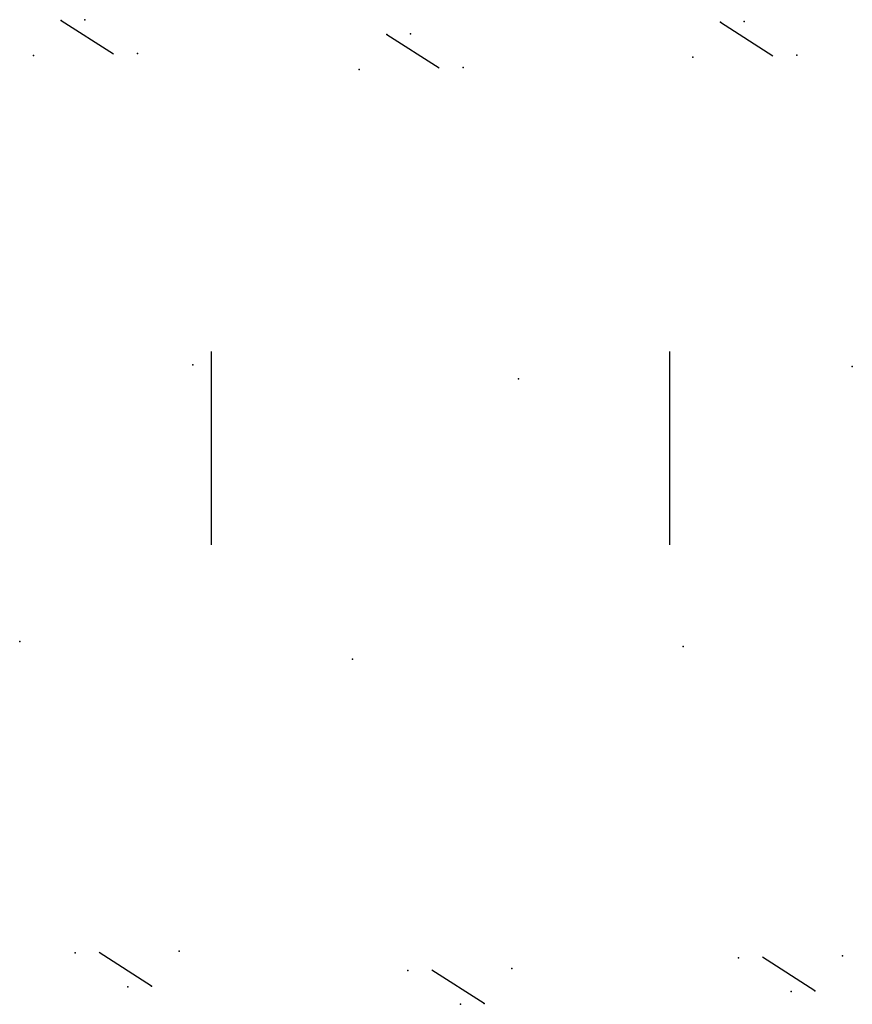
# Model space of a CAD drawing. Header units: inches. Extents: x -2168 to -2148, y 3253 to 3276.7.
import ezdxf

# ---------------------------------------------------------------- set-up
doc = ezdxf.new("R2010")
doc.units = ezdxf.units.IN
doc.header["$MEASUREMENT"] = 0
doc.layers.get('0').update_dxf_attribs({"true_color": 0xc2ced6})

msp = doc.modelspace()

# ---------------------------------------------------------------- linework, layer by layer
at = {"color": 4, "extrusion": (0.536604, 0.843188, -0.033011)}
for p, q in [((-2166.98, 3276.674, -9.066), (-2165.718, 3275.867, -9.141)), ((-2151.129, 3276.632, -9.062), (-2149.866, 3275.825, -9.137)), ((-2159.151, 3276.338, -9.489), (-2157.888, 3275.531, -9.564))]:
    msp.add_line(p, q, dxfattribs=at)
at = {"color": 3}
for p, q in [((-2163.361, 3264.064, -0.034), (-2163.361, 3268.714, -0.034)), ((-2152.345, 3264.064), (-2152.345, 3268.714))]:
    msp.add_line(p, q, dxfattribs=at)
at = {"color": 4, "extrusion": (-0.536604, -0.843188, -0.033011)}
for p, q in [((-2164.805, 3253.453, -9.066), (-2166.067, 3254.259, -9.141)), ((-2148.86, 3253.338, -9.066), (-2150.122, 3254.144, -9.141)), ((-2156.806, 3253.03, -9.415), (-2158.068, 3253.836, -9.49))]:
    msp.add_line(p, q, dxfattribs=at)
at = {"color": 4, "extrusion": (0.536604, 0.843188, -0.033011)}
for p in [(-2166.98, 3276.674, -9.066), (-2151.129, 3276.632, -9.062), (-2159.151, 3276.338, -9.489)]:
    msp.add_point(p, dxfattribs=at)
at = {"color": 4, "extrusion": (0.027557, -0.049275, 0.998405)}
for p in [(-2166.409, 3276.69, 0.41), (-2150.558, 3276.648, 0.413), (-2158.58, 3276.354, -0.013)]:
    msp.add_point(p, dxfattribs=at)
at = {"color": 4, "extrusion": (-0.566784, 0.823205, 0.033011)}
for p in [(-2167.646, 3275.832, 0.492), (-2151.794, 3275.79, 0.495), (-2159.816, 3275.496, 0.069)]:
    msp.add_point(p, dxfattribs=at)
at = {"color": 4}
for p in [(-2165.143, 3275.877, 0.335), (-2149.292, 3275.836, 0.339), (-2157.314, 3275.542, -0.088), (-2163.811, 3268.391, -2.095), (-2147.96, 3268.349, -2.091), (-2155.981, 3268.055, -2.518), (-2167.974, 3261.735, -2.095), (-2152.029, 3261.62, -2.095), (-2159.975, 3261.312, -2.444), (-2166.641, 3254.249, 0.335), (-2150.697, 3254.134, 0.335), (-2158.643, 3253.826, -0.014)]:
    msp.add_point(p, dxfattribs=at)
at = {"color": 4, "extrusion": (0.566784, -0.823205, 0.033011)}
for p in [(-2164.139, 3254.294, 0.492), (-2148.194, 3254.179, 0.492), (-2156.141, 3253.871, 0.142)]:
    msp.add_point(p, dxfattribs=at)
at = {"color": 4, "extrusion": (-0.027557, 0.049275, 0.998405)}
for p in [(-2165.375, 3253.436, 0.41), (-2149.431, 3253.321, 0.41), (-2157.377, 3253.013, 0.061)]:
    msp.add_point(p, dxfattribs=at)
at = {"color": 4, "extrusion": (-0.536604, -0.843188, -0.033011)}
for p in [(-2164.805, 3253.453, -9.066), (-2148.86, 3253.338, -9.066), (-2156.806, 3253.03, -9.415)]:
    msp.add_point(p, dxfattribs=at)

doc.saveas('drawing.dxf')
